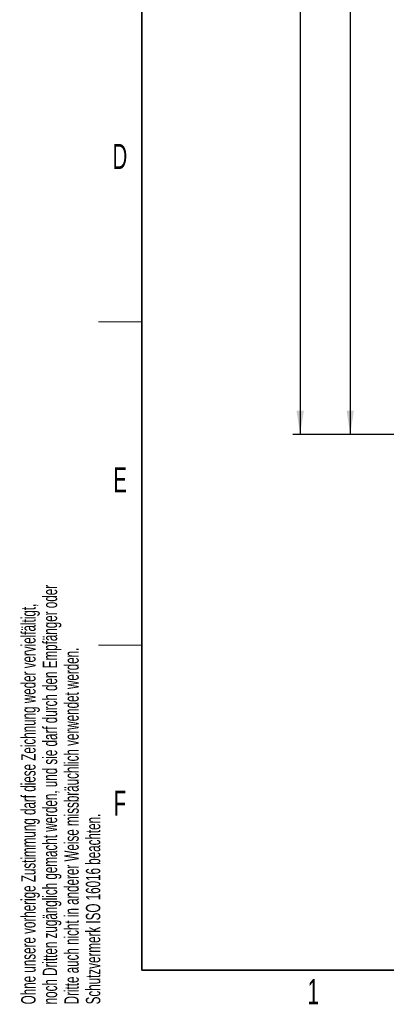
# Model space of a CAD drawing. Header units: millimetres. Extents: x 5 to 418, y 2 to 292.
# Tile 1 of 20: x 9 to 60, y 7 to 144. Entities that reach past the tile are written whole.
import ezdxf

# ---------------------------------------------------------------- set-up
doc = ezdxf.new("R2010")
doc.units = ezdxf.units.MM
doc.layers.add('SLD-0', color=7, linetype='Continuous')
doc.styles.add('SLDTEXTSTYLE0', font='TXT', dxfattribs={"width": 0.605})
doc.dimstyles.new('SLDDIMSTYLE0', dxfattribs={"dimtxt": 3.5, "dimasz": 3.302, "dimexe": 0, "dimexo": 0.0625, "dimgap": 0.875, "dimtad": 1, "dimlfac": 2, "dimrnd": 1e-09, "dimzin": 12, "dimdsep": 46, "dimtxsty": 'SLDTEXTSTYLE0', "dimsah": 1, "dimcen": 0.09, "dimadec": 0, "dimazin": 3, "dimtfac": 1, "dimtofl": 0, "dimtmove": 0, "dimatfit": 3, "dimfxl": 1, "dimfrac": 2, "dimtolj": 1, "dimtzin": 12, "dimarcsym": 0})

# ---------------------------------------------------------------- blocks, each defined once
blk = doc.blocks.new('_D_4')
at = {"layer": 'SLD-0', "color": 7}
for p, q in [((62.31, 249.07), (54, 249.07)), ((55, 249.07), (55, 86.57)), ((62.31, 86.57), (54, 86.57))]:
    blk.add_line(p, q, dxfattribs=at)
for points in [[(55, 249.07), (54.49, 245.77), (55.5, 245.77)], [(55, 86.57), (55.5, 89.87), (54.49, 89.87)]]:
    blk.add_solid(points, dxfattribs=at)
at = {"layer": 'SLD-0', "color": 7, "insert": (50.48, 163.81), "char_height": 3.5, "attachment_point": 1, "rotation": 90, "style": 'SLDTEXTSTYLE0'}
blk.add_mtext('325', dxfattribs=at)
blk = doc.blocks.new('_D_5')
at = {"layer": 'SLD-0', "color": 7}
for p, q in [((80.82, 257.02), (47.03, 257.02)), ((48.03, 257.02), (48.03, 86.57)), ((62.31, 86.57), (47.03, 86.57))]:
    blk.add_line(p, q, dxfattribs=at)
for points in [[(48.03, 257.02), (47.52, 253.72), (48.54, 253.72)], [(48.03, 86.57), (48.54, 89.87), (47.52, 89.87)]]:
    blk.add_solid(points, dxfattribs=at)
at = {"layer": 'SLD-0', "color": 7, "insert": (43.52, 165.78), "char_height": 3.5, "attachment_point": 1, "rotation": 90, "style": 'SLDTEXTSTYLE0'}
blk.add_mtext('340,9', dxfattribs=at)

msp = doc.modelspace()

# ---------------------------------------------------------------- linework, layer by layer
at = {"layer": 'SLD-0', "lineweight": 35}
for p, q in [((26, 282.5), (26, 12)), ((26, 12), (408, 12))]:
    msp.add_line(p, q, dxfattribs=at)
at = {"layer": 'SLD-0', "lineweight": 18}
for p, q in [((20, 102.25), (26, 102.25)), ((20, 57.25), (26, 57.25))]:
    msp.add_line(p, q, dxfattribs=at)

# ---------------------------------------------------------------- texts
at = {"layer": 'SLD-0', "char_height": 3.5, "attachment_point": 2, "style": 'SLDTEXTSTYLE0'}
for s, insert in [('D', (22.9597, 127.0011)), ('E', (22.9816, 82.0011)), ('F', (22.9536, 37.0011)), ('1', (49.8527, 10.743))]:
    msp.add_mtext(s, dxfattribs=dict(at, insert=insert))
at = {"layer": 'SLD-0', "char_height": 2, "attachment_point": 1, "rotation": 90, "style": 'SLDTEXTSTYLE0'}
for s, insert in [('noch Dritten zugänglich gemacht werden, und sie darf durch den Empfänger oder', (12.2299, 7.2381)), ('Ohne unsere vorherige Zustimmung darf diese Zeichnung weder vervielfältigt,', (9.2299, 7.2381)), ('Dritte auch nicht in anderer Weise missbräuchlich verwendet werden.', (15.2299, 7.2381)), ('Schutzvermerk ISO 16016 beachten.', (18.2299, 7.2381))]:
    msp.add_mtext(s, dxfattribs=dict(at, insert=insert))

# ---------------------------------------------------------------- dimensions: what is measured, and where the dimension line sits
at = {"layer": 'SLD-0', "color": 7}
for base, p1, picture, middle in [((48.0326, 86.5677), (80.8233, 257.0177), '_D_5', (48.0326, 171.7927)), ((54.9954, 86.5677), (62.3108, 249.0677), '_D_4', (54.9954, 167.8177))]:
    dim = msp.add_linear_dim(base=base, p1=p1, p2=(62.3108, 86.5677), angle=90, dimstyle='SLDDIMSTYLE0', dxfattribs=at)
    dim.commit()
    dim.dimension.update_dxf_attribs({"geometry": picture, "text_midpoint": middle, "dimtype": 160})

doc.saveas('drawing.dxf')
